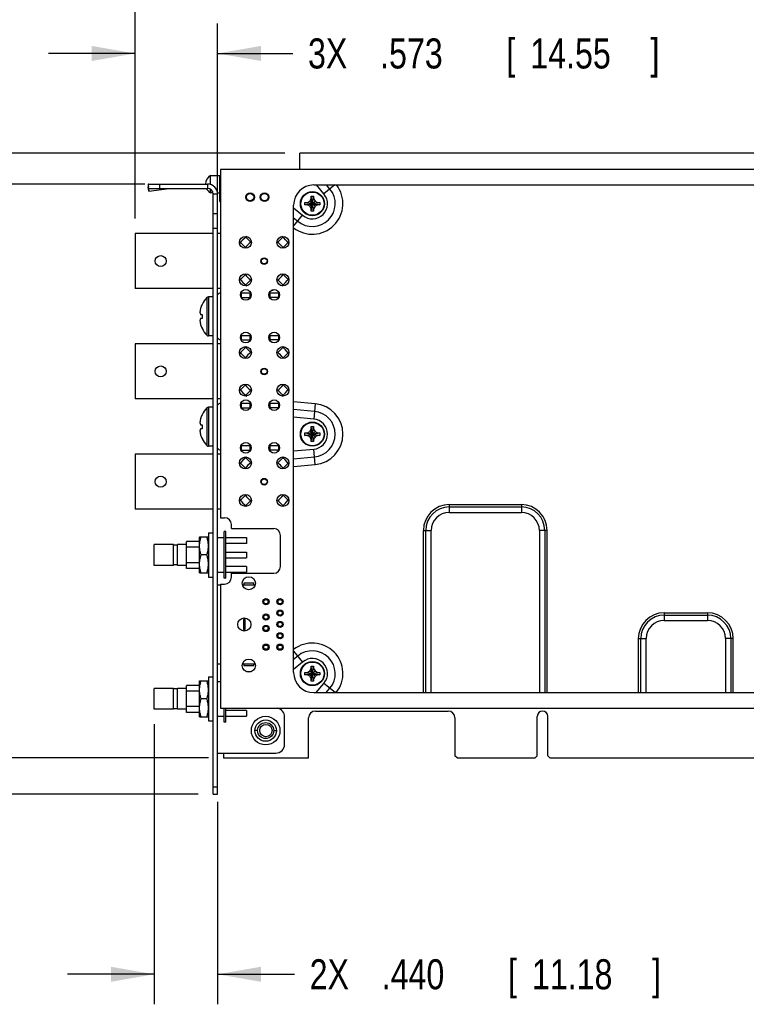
# Model space of a CAD drawing. Header units: inches. Extents: x 0.2 to 16.8, y 0.1 to 10.8.
# Tile 5 of 16: x 5.9 to 8.9, y 3.1 to 7.2. Entities that reach past the tile are written whole.
import ezdxf

# ---------------------------------------------------------------- set-up
doc = ezdxf.new("R2010")
doc.units = ezdxf.units.IN
doc.header["$LTSCALE"] = 0.935
doc.header["$MEASUREMENT"] = 0
doc.layers.get('0').update_dxf_attribs({"linetype": 'CONTINUOUS'})
doc.layers.add('DIMENSIONS', color=7, linetype='CONTINUOUS')
doc.styles.get("Standard").update_dxf_attribs({"font": 'txt', "width": 0.8})
doc.dimstyles.new('DIMSTYLE_1', dxfattribs={"dimtxt": 0.125, "dimasz": 0.18, "dimexe": 0.18, "dimexo": 0.0625, "dimgap": 0.09, "dimtad": 0, "dimtih": 1, "dimtoh": 1, "dimdec": 3, "dimlfac": 1.666667, "dimzin": 4, "dimdsep": 46, "dimtxsty": 'STANDARD', "dimblk": '_FILLED', "dimblk1": '_FILLED', "dimblk2": '_FILLED', "dimcen": 0.09, "dimadec": 0, "dimazin": 0, "dimtp": 0.001, "dimtm": 0.001, "dimtfac": 1, "dimtdec": 3, "dimtofl": 0, "dimtmove": 0, "dimatfit": 3, "dimldrblk": '_FILLED', "dimfxl": 1, "dimtolj": 1, "dimtzin": 4, "dimarcsym": 0})

# ---------------------------------------------------------------- blocks, each defined once
blk = doc.blocks.new('_FILLED')
at = {"color": 0, "linetype": 'BYBLOCK'}
blk.add_solid([(0, 0), (-1, 0.174), (-1, -0.174)], dxfattribs=at)
blk = doc.blocks.new('*D3')
at = {"layer": 'DIMENSIONS', "color": 2, "linetype": 'CONTINUOUS'}
for p, q in [((6.3461, 6.419), (6.3461, 7.5657)), ((14.0837, 6.7532), (14.0837, 7.5657)), ((6.3461, 7.4407), (9.203, 7.4407)), ((14.0837, 7.4407), (10.853, 7.4407))]:
    blk.add_line(p, q, dxfattribs=at)
at = {"layer": 'DIMENSIONS', "color": 2, "linetype": 'CONTINUOUS', "xscale": 0.18, "yscale": 0.18, "zscale": 0.18, "rotation": 180}
blk.add_blockref('_FILLED', (6.3461, 7.4407), dxfattribs=at)
at = {"layer": 'DIMENSIONS', "color": 2, "linetype": 'CONTINUOUS', "xscale": 0.18, "yscale": 0.18, "zscale": 0.18}
blk.add_blockref('_FILLED', (14.0837, 7.4407), dxfattribs=at)
at = {"layer": 'DIMENSIONS', "color": 2, "linetype": 'CONTINUOUS', "width": 0.8}
for s, p in [('12.896', (9.2655, 7.3782)), ('[', (9.9905, 7.3782)), ('327.56', (10.0905, 7.3782)), (']', (10.6905, 7.3782))]:
    blk.add_text(s, height=0.125, dxfattribs=at).set_placement(p)
blk = doc.blocks.new('*D4')
at = {"layer": 'DIMENSIONS', "color": 2, "linetype": 'CONTINUOUS'}
for p, q in [((6.4259, 4.3146), (6.4259, 3.1493)), ((6.6899, 3.9918), (6.6899, 3.1493)), ((6.4259, 3.2743), (6.0659, 3.2743)), ((6.6899, 3.2743), (7.0102, 3.2743))]:
    blk.add_line(p, q, dxfattribs=at)
at = {"layer": 'DIMENSIONS', "color": 2, "linetype": 'CONTINUOUS', "xscale": 0.18, "yscale": 0.18, "zscale": 0.18}
blk.add_blockref('_FILLED', (6.4259, 3.2743), dxfattribs=at)
at = {"layer": 'DIMENSIONS', "color": 2, "linetype": 'CONTINUOUS', "xscale": 0.18, "yscale": 0.18, "zscale": 0.18, "rotation": 180}
blk.add_blockref('_FILLED', (6.6899, 3.2743), dxfattribs=at)
at = {"layer": 'DIMENSIONS', "color": 2, "linetype": 'CONTINUOUS', "width": 0.8}
for s, p in [('2X ', (7.0727, 3.2118)), ('.440', (7.3727, 3.2118)), ('[', (7.8977, 3.2118)), ('11.18', (7.9977, 3.2118)), (']', (8.4977, 3.2118))]:
    blk.add_text(s, height=0.125, dxfattribs=at).set_placement(p)
blk = doc.blocks.new('*D5')
at = {"layer": 'DIMENSIONS', "color": 2, "linetype": 'CONTINUOUS'}
for p, q in [((6.3461, 6.419), (6.3461, 7.2309)), ((6.6899, 6.4406), (6.6899, 7.2309)), ((6.3461, 7.1059), (5.9861, 7.1059)), ((6.6899, 7.1059), (7.0034, 7.1059))]:
    blk.add_line(p, q, dxfattribs=at)
at = {"layer": 'DIMENSIONS', "color": 2, "linetype": 'CONTINUOUS', "xscale": 0.18, "yscale": 0.18, "zscale": 0.18}
blk.add_blockref('_FILLED', (6.3461, 7.1059), dxfattribs=at)
at = {"layer": 'DIMENSIONS', "color": 2, "linetype": 'CONTINUOUS', "xscale": 0.18, "yscale": 0.18, "zscale": 0.18, "rotation": 180}
blk.add_blockref('_FILLED', (6.6899, 7.1059), dxfattribs=at)
at = {"layer": 'DIMENSIONS', "color": 2, "linetype": 'CONTINUOUS', "width": 0.8}
for s, p in [('3X ', (7.0659, 7.0434)), ('.573', (7.3659, 7.0434)), ('[', (7.8909, 7.0434)), (']', (8.4909, 7.0434)), ('14.55', (7.9909, 7.0434))]:
    blk.add_text(s, height=0.125, dxfattribs=at).set_placement(p)
blk = doc.blocks.new('*D18')
at = {"layer": 'DIMENSIONS', "color": 2, "linetype": 'CONTINUOUS'}
for p, q in [((5.4449, 6.9077), (5.3144, 6.9077)), ((5.4449, 6.5623), (5.4449, 6.9077)), ((6.3874, 6.5623), (5.3199, 6.5623)), ((6.6094, 4.0243), (5.3199, 4.0243)), ((5.4449, 4.0243), (5.4449, 3.6643))]:
    blk.add_line(p, q, dxfattribs=at)
at = {"layer": 'DIMENSIONS', "color": 2, "linetype": 'CONTINUOUS', "xscale": 0.18, "yscale": 0.18, "zscale": 0.18}
for p, rotation in [((5.4449, 6.5623), 270), ((5.4449, 4.0243), 90)]:
    blk.add_blockref('_FILLED', p, dxfattribs=dict(at, rotation=rotation))
at = {"layer": 'DIMENSIONS', "color": 2, "linetype": 'CONTINUOUS', "width": 0.8}
for s, p in [('4.230', (3.8269, 6.8452)), ('[', (4.4519, 6.8452)), ('107.44', (4.5519, 6.8452)), (']', (5.1519, 6.8452))]:
    blk.add_text(s, height=0.125, dxfattribs=at).set_placement(p)
blk = doc.blocks.new('*D19')
at = {"layer": 'DIMENSIONS', "color": 2, "linetype": 'CONTINUOUS'}
for p, q in [((5.699, 7.1549), (5.5555, 7.1549)), ((5.699, 6.6907), (5.699, 7.1549)), ((6.9694, 6.6907), (5.574, 6.6907)), ((6.6514, 4.1743), (5.574, 4.1743)), ((5.699, 4.1743), (5.699, 3.8143))]:
    blk.add_line(p, q, dxfattribs=at)
at = {"layer": 'DIMENSIONS', "color": 2, "linetype": 'CONTINUOUS', "xscale": 0.18, "yscale": 0.18, "zscale": 0.18}
for p, rotation in [((5.699, 6.6907), 270), ((5.699, 4.1743), 90)]:
    blk.add_blockref('_FILLED', p, dxfattribs=dict(at, rotation=rotation))
at = {"layer": 'DIMENSIONS', "color": 2, "linetype": 'CONTINUOUS', "width": 0.8}
for s, p in [('4.194', (4.068, 7.0924)), ('[', (4.693, 7.0924)), ('106.53', (4.793, 7.0924)), (']', (5.393, 7.0924))]:
    blk.add_text(s, height=0.125, dxfattribs=at).set_placement(p)

msp = doc.modelspace()

# ---------------------------------------------------------------- linework, layer by layer
at = {"color": 7, "linetype": 'CONTINUOUS'}
for p, q in [((7.03189, 6.62354), (7.03189, 6.69074)), ((12.66469, 6.69074), (7.03189, 6.69074)), ((6.65986, 6.56045), (6.65986, 6.59774)), ((6.65986, 6.59774), (6.70189, 6.59774)), ((6.69889, 6.48974), (6.69889, 6.59774)), ((6.70189, 6.62354), (6.70189, 5.17394)), ((10.24189, 6.62354), (6.70189, 6.62354)), ((6.40034, 6.56101), (6.40106, 6.55001)), ((6.40034, 6.56101), (6.40189, 6.54946)), ((6.40189, 6.54434), (6.40189, 6.56234)), ((6.40189, 6.56234), (6.64789, 6.56234)), ((6.44989, 6.54434), (6.44989, 6.56234)), ((6.64789, 6.56234), (6.64789, 6.54434)), ((6.40339, 6.53263), (6.40106, 6.55001)), ((6.65986, 6.52574), (6.65986, 6.54114)), ((6.67117, 6.52574), (6.65986, 6.52574)), ((6.68989, 6.52034), (6.67189, 6.52034)), ((6.68917, 6.52574), (6.70189, 6.52574)), ((6.68989, 4.02434), (6.68989, 6.52034)), ((6.69889, 6.48974), (6.70189, 6.48974)), ((7.05299, 6.48583), (7.11518, 6.47566)), ((7.05299, 6.47566), (7.11518, 6.48583)), ((7.05331, 6.48584), (7.06309, 6.48584)), ((7.06309, 6.47564), (7.05331, 6.47564)), ((7.06309, 6.48584), (7.07317, 6.49166)), ((7.06309, 6.48584), (7.10509, 6.47564)), ((7.06309, 6.47564), (7.10509, 6.48584)), ((7.07317, 6.46982), (7.06309, 6.47564)), ((7.07317, 6.49166), (7.07899, 6.50174)), ((7.07317, 6.46982), (7.09501, 6.49166)), ((7.09501, 6.46982), (7.07317, 6.49166)), ((7.07899, 6.50174), (7.07899, 6.51152)), ((7.07899, 6.45974), (7.08919, 6.50174)), ((7.08919, 6.45974), (7.07899, 6.50174)), ((7.079, 6.44964), (7.08917, 6.51184)), ((7.08917, 6.44964), (7.079, 6.51184)), ((7.08919, 6.51152), (7.08919, 6.50174)), ((7.08919, 6.50174), (7.09501, 6.49166)), ((7.09501, 6.49166), (7.10509, 6.48584)), ((7.10509, 6.47564), (7.09501, 6.46982)), ((7.10509, 6.48584), (7.11487, 6.48584)), ((7.11487, 6.47564), (7.10509, 6.47564)), ((6.68989, 6.43814), (6.67189, 6.43814)), ((7.07899, 6.45974), (7.07317, 6.46982)), ((7.07899, 6.44996), (7.07899, 6.45974)), ((7.09501, 6.46982), (7.08919, 6.45974)), ((7.08919, 6.45974), (7.08919, 6.44996)), ((6.34609, 6.35654), (6.34609, 6.12734)), ((6.67189, 6.35654), (6.34609, 6.35654)), ((6.68989, 6.37814), (6.67189, 6.37814)), ((6.70189, 6.35654), (6.68989, 6.35654)), ((6.78446, 6.31911), (6.80524, 6.29832)), ((6.82731, 6.32038), (6.80652, 6.34117)), ((6.96085, 6.34117), (6.94006, 6.32038)), ((6.96213, 6.29832), (6.98291, 6.31911)), ((6.80524, 6.18556), (6.78446, 6.16478)), ((6.80652, 6.14271), (6.82731, 6.1635)), ((6.94006, 6.1635), (6.96085, 6.14271)), ((6.98291, 6.16478), (6.96213, 6.18556)), ((6.67189, 6.12734), (6.34609, 6.12734)), ((6.70189, 6.12734), (6.68989, 6.12734)), ((6.78651, 6.10994), (6.82726, 6.10994)), ((6.78889, 6.09074), (6.78889, 6.10994)), ((6.82489, 6.09074), (6.82489, 6.10994)), ((6.90471, 6.10994), (6.94309, 6.10994)), ((6.90709, 6.10994), (6.90709, 6.09074)), ((6.94309, 6.10994), (6.94309, 6.09074)), ((6.645, 6.08975), (6.645, 5.93333)), ((6.65152, 6.09254), (6.65152, 5.93054)), ((6.67189, 6.09254), (6.65152, 6.09254)), ((6.78771, 6.09074), (6.82606, 6.09074)), ((6.94309, 6.09074), (6.90591, 6.09074)), ((6.61892, 6.01994), (6.62521, 6.01994)), ((6.62521, 6.00314), (6.61892, 6.00314)), ((6.67189, 5.93054), (6.65152, 5.93054)), ((6.78691, 5.93294), (6.82686, 5.93294)), ((6.78731, 5.91374), (6.82646, 5.91374)), ((6.78889, 5.91374), (6.78889, 5.93294)), ((6.82489, 5.91374), (6.82489, 5.93294)), ((6.90511, 5.93294), (6.94309, 5.93294)), ((6.94309, 5.91374), (6.90551, 5.91374)), ((6.90709, 5.93294), (6.90709, 5.91374)), ((6.94309, 5.93294), (6.94309, 5.91374)), ((6.34609, 5.89754), (6.34609, 5.66834)), ((6.67189, 5.89754), (6.34609, 5.89754)), ((6.70189, 5.89754), (6.68989, 5.89754)), ((6.78446, 5.86011), (6.80524, 5.83932)), ((6.82731, 5.86138), (6.80652, 5.88217)), ((6.96085, 5.88217), (6.94006, 5.86138)), ((6.96213, 5.83932), (6.98291, 5.86011)), ((6.80524, 5.72656), (6.78446, 5.70578)), ((6.80652, 5.68371), (6.82731, 5.7045)), ((6.94006, 5.7045), (6.96085, 5.68371)), ((6.98291, 5.70578), (6.96213, 5.72656)), ((6.67189, 5.66834), (6.34609, 5.66834)), ((6.70189, 5.66834), (6.68989, 5.66834)), ((6.645, 5.63075), (6.645, 5.47433)), ((6.65152, 5.63354), (6.65152, 5.47154)), ((6.67189, 5.63354), (6.65152, 5.63354)), ((6.78651, 5.65094), (6.82726, 5.65094)), ((6.78771, 5.63174), (6.82606, 5.63174)), ((6.78889, 5.63174), (6.78889, 5.65094)), ((6.82489, 5.63174), (6.82489, 5.65094)), ((6.90471, 5.65094), (6.94309, 5.65094)), ((6.94309, 5.63174), (6.90591, 5.63174)), ((6.90709, 5.65094), (6.90709, 5.63174)), ((6.94309, 5.65094), (6.94309, 5.63174)), ((6.61892, 5.56094), (6.62521, 5.56094)), ((6.62521, 5.54414), (6.61892, 5.54414)), ((7.06309, 5.52704), (7.07317, 5.53286)), ((7.07317, 5.53286), (7.07899, 5.54294)), ((7.07317, 5.51102), (7.09501, 5.53286)), ((7.09501, 5.51102), (7.07317, 5.53286)), ((7.07899, 5.54294), (7.07899, 5.55272)), ((7.07899, 5.50094), (7.08919, 5.54294)), ((7.08919, 5.50094), (7.07899, 5.54294)), ((7.079, 5.49084), (7.08917, 5.55304)), ((7.08917, 5.49084), (7.079, 5.55304)), ((7.08919, 5.55272), (7.08919, 5.54294)), ((7.08919, 5.54294), (7.09501, 5.53286)), ((7.09501, 5.53286), (7.10509, 5.52704)), ((7.05299, 5.52703), (7.11518, 5.51686)), ((7.05299, 5.51686), (7.11518, 5.52703)), ((7.05331, 5.52704), (7.06309, 5.52704)), ((7.06309, 5.51684), (7.05331, 5.51684)), ((7.06309, 5.52704), (7.10509, 5.51684)), ((7.06309, 5.51684), (7.10509, 5.52704)), ((7.07317, 5.51102), (7.06309, 5.51684)), ((7.07899, 5.50094), (7.07317, 5.51102)), ((7.07899, 5.49116), (7.07899, 5.50094)), ((7.09501, 5.51102), (7.08919, 5.50094)), ((7.08919, 5.50094), (7.08919, 5.49116)), ((7.10509, 5.51684), (7.09501, 5.51102)), ((7.10509, 5.52704), (7.11487, 5.52704)), ((7.11487, 5.51684), (7.10509, 5.51684)), ((6.67189, 5.47154), (6.65152, 5.47154)), ((6.78691, 5.47394), (6.82686, 5.47394)), ((6.78731, 5.45474), (6.82646, 5.45474)), ((6.78889, 5.45474), (6.78889, 5.47394)), ((6.82489, 5.45474), (6.82489, 5.47394)), ((6.90511, 5.47394), (6.94309, 5.47394)), ((6.94309, 5.45474), (6.90551, 5.45474)), ((6.90709, 5.47394), (6.90709, 5.45474)), ((6.94309, 5.47394), (6.94309, 5.45474)), ((6.34609, 5.43854), (6.34609, 5.20934)), ((6.67189, 5.43854), (6.34609, 5.43854)), ((6.70189, 5.43854), (6.68989, 5.43854)), ((6.82731, 5.40238), (6.80652, 5.42317)), ((6.96085, 5.42317), (6.94006, 5.40238)), ((6.78446, 5.40111), (6.80524, 5.38032)), ((6.96213, 5.38032), (6.98291, 5.40111)), ((6.80524, 5.26756), (6.78446, 5.24678)), ((6.80652, 5.22471), (6.82731, 5.2455)), ((6.94006, 5.2455), (6.96085, 5.22471)), ((6.98291, 5.24678), (6.96213, 5.26756)), ((6.67189, 5.20934), (6.34609, 5.20934)), ((6.70189, 5.20934), (6.68989, 5.20934)), ((6.70189, 5.17394), (6.71869, 5.17394)), ((6.74689, 5.12894), (6.74689, 5.14574)), ((6.74689, 5.12894), (6.92329, 5.12894)), ((6.61463, 5.09414), (6.61429, 5.09354)), ((6.61429, 4.94474), (6.61429, 5.09354)), ((6.61463, 5.09414), (6.65174, 5.09414)), ((6.65209, 5.09354), (6.65174, 5.09414)), ((6.65209, 5.11094), (6.65209, 4.92734)), ((6.65209, 5.11094), (6.67189, 5.11094)), ((6.68988, 5.09114), (6.71688, 5.09114)), ((6.71688, 4.92194), (6.71688, 5.11634)), ((6.72408, 5.11634), (6.71688, 5.11634)), ((6.72408, 4.92194), (6.72408, 5.11634)), ((6.72408, 5.09114), (6.80988, 5.09114)), ((6.80988, 5.09114), (6.80988, 5.06714)), ((6.95149, 4.97114), (6.95149, 5.10074)), ((6.42588, 4.97594), (6.42588, 5.06234)), ((6.50688, 5.06234), (6.42588, 5.06234)), ((6.50688, 4.97594), (6.50688, 5.06234)), ((6.52235, 5.06054), (6.50688, 5.06054)), ((6.52235, 4.97594), (6.52235, 5.06234)), ((6.56088, 5.06234), (6.52235, 5.06234)), ((6.56088, 4.96304), (6.56088, 5.07524)), ((6.61429, 5.07524), (6.56088, 5.07524)), ((6.61429, 5.0514), (6.56088, 5.0514)), ((6.80988, 5.06714), (6.72408, 5.06714)), ((6.64504, 5.01914), (6.62133, 5.01914)), ((6.72408, 5.03054), (6.80988, 5.03054)), ((6.72408, 5.00774), (6.80988, 5.00774)), ((6.80988, 5.03054), (6.80988, 5.00774)), ((6.50688, 4.97594), (6.42588, 4.97594)), ((6.52235, 4.97774), (6.50688, 4.97774)), ((6.56088, 4.97594), (6.52235, 4.97594)), ((6.61429, 4.98689), (6.56088, 4.98689)), ((6.61429, 4.96304), (6.56088, 4.96304)), ((6.80988, 4.97114), (6.72408, 4.97114)), ((6.80988, 4.97114), (6.80988, 4.94714)), ((6.61463, 4.94414), (6.61429, 4.94474)), ((6.61463, 4.94414), (6.65174, 4.94414)), ((6.65209, 4.94474), (6.65174, 4.94414)), ((6.65209, 4.92734), (6.67189, 4.92734)), ((6.68988, 4.94714), (6.71688, 4.94714)), ((6.72408, 4.92194), (6.71688, 4.92194)), ((6.72408, 4.94714), (6.80988, 4.94714)), ((6.74689, 4.92614), (6.74689, 4.94294)), ((6.74689, 4.94294), (6.92329, 4.94294)), ((6.68989, 4.89524), (6.70189, 4.89524)), ((6.70189, 4.89794), (6.70189, 4.38134)), ((6.70189, 4.89794), (6.71869, 4.89794)), ((6.79324, 4.89524), (6.84573, 4.89524)), ((6.79849, 4.90124), (6.79849, 4.89524)), ((6.84049, 4.90124), (6.79849, 4.90124)), ((6.84049, 4.89524), (6.84049, 4.90124)), ((6.79789, 4.75094), (6.79789, 4.70894)), ((6.80389, 4.75094), (6.79789, 4.75094)), ((6.80389, 4.70894), (6.80389, 4.75094)), ((6.79789, 4.70894), (6.80389, 4.70894)), ((6.70189, 4.56464), (6.68989, 4.56464)), ((6.84573, 4.56464), (6.79324, 4.56464)), ((6.79849, 4.56464), (6.79849, 4.55864)), ((6.79849, 4.55864), (6.84049, 4.55864)), ((6.84049, 4.55864), (6.84049, 4.56464)), ((7.07899, 4.54634), (7.07899, 4.55612)), ((7.08917, 4.49424), (7.079, 4.55644)), ((7.079, 4.49424), (7.08917, 4.55644)), ((7.08919, 4.55612), (7.08919, 4.54634)), ((6.65209, 4.51214), (6.65209, 4.32854)), ((6.65209, 4.51214), (6.67189, 4.51214)), ((6.80929, 4.53374), (6.82968, 4.53374)), ((7.05299, 4.53043), (7.11518, 4.52026)), ((7.05299, 4.52026), (7.11518, 4.53043)), ((7.05331, 4.53044), (7.06309, 4.53044)), ((7.06309, 4.52024), (7.05331, 4.52024)), ((7.06309, 4.53044), (7.07317, 4.53626)), ((7.06309, 4.53044), (7.10509, 4.52024)), ((7.06309, 4.52024), (7.10509, 4.53044)), ((7.07317, 4.51442), (7.06309, 4.52024)), ((7.07317, 4.53626), (7.07899, 4.54634)), ((7.07317, 4.53626), (7.09501, 4.51442)), ((7.07317, 4.51442), (7.09501, 4.53626)), ((7.07899, 4.50434), (7.07317, 4.51442)), ((7.08919, 4.50434), (7.07899, 4.54634)), ((7.07899, 4.50434), (7.08919, 4.54634)), ((7.08919, 4.54634), (7.09501, 4.53626)), ((7.09501, 4.51442), (7.08919, 4.50434)), ((7.09501, 4.53626), (7.10509, 4.53044)), ((7.10509, 4.52024), (7.09501, 4.51442)), ((7.10509, 4.53044), (7.11487, 4.53044)), ((7.11487, 4.52024), (7.10509, 4.52024)), ((6.56089, 4.36424), (6.56089, 4.47644)), ((6.61429, 4.47644), (6.56089, 4.47644)), ((6.61463, 4.49534), (6.61429, 4.49474)), ((6.61429, 4.34594), (6.61429, 4.49474)), ((6.61463, 4.49534), (6.65174, 4.49534)), ((6.65209, 4.49474), (6.65174, 4.49534)), ((6.68989, 4.49234), (6.70189, 4.49234)), ((7.07899, 4.49456), (7.07899, 4.50434)), ((7.08919, 4.50434), (7.08919, 4.49456)), ((6.42589, 4.37714), (6.42589, 4.46354)), ((6.50689, 4.46354), (6.42589, 4.46354)), ((6.50689, 4.37714), (6.50689, 4.46354)), ((6.52236, 4.46174), (6.50689, 4.46174)), ((6.52236, 4.37714), (6.52236, 4.46354)), ((6.56089, 4.46354), (6.52236, 4.46354)), ((6.61429, 4.4526), (6.56089, 4.4526)), ((6.61429, 4.38809), (6.56089, 4.38809)), ((6.64504, 4.42034), (6.62133, 4.42034)), ((6.50689, 4.37714), (6.42589, 4.37714)), ((6.52236, 4.37894), (6.50689, 4.37894)), ((6.56089, 4.37714), (6.52236, 4.37714)), ((6.61429, 4.36424), (6.56089, 4.36424)), ((6.61463, 4.34534), (6.61429, 4.34594)), ((6.61463, 4.34534), (6.65174, 4.34534)), ((6.65209, 4.34594), (6.65174, 4.34534)), ((6.68989, 4.34834), (6.71689, 4.34834)), ((6.70189, 4.38134), (10.24189, 4.38134)), ((6.71689, 4.32314), (6.71689, 4.38134)), ((6.72409, 4.32314), (6.72409, 4.38134)), ((6.80989, 4.37234), (6.72409, 4.37234)), ((6.72409, 4.34834), (6.80989, 4.34834)), ((6.80989, 4.37234), (6.80989, 4.34834)), ((6.96829, 4.23074), (6.96829, 4.34594)), ((7.09669, 4.36934), (7.64869, 4.36934)), ((8.01979, 4.18334), (8.01979, 4.34744)), ((8.06359, 4.18334), (8.06359, 4.34744)), ((6.65209, 4.32854), (6.67189, 4.32854)), ((6.72409, 4.32314), (6.71689, 4.32314)), ((7.06849, 4.17434), (7.06849, 4.34114)), ((7.67689, 4.34114), (7.67689, 4.18334)), ((6.85631, 4.28834), (6.84529, 4.28834)), ((6.92306, 4.28834), (6.93409, 4.28834)), ((6.68989, 4.19474), (6.93229, 4.19474)), ((6.71389, 4.19474), (6.71389, 4.17434)), ((7.68589, 4.17434), (7.67689, 4.18334)), ((8.01079, 4.17434), (8.01979, 4.18334)), ((8.07259, 4.17434), (8.06359, 4.18334)), ((6.71389, 4.17434), (7.06849, 4.17434)), ((7.68589, 4.17434), (8.01079, 4.17434)), ((8.07259, 4.17434), (9.15079, 4.17434)), ((6.67189, 4.05434), (6.68989, 4.05434)), ((6.67189, 4.02434), (6.68989, 4.02434))]:
    msp.add_line(p, q, dxfattribs=at)
at = {"color": 3, "linetype": 'CONTINUOUS'}
for p, q in [((7.09009, 6.55874), (9.13009, 6.55874)), ((7.13235, 6.52124), (7.10088, 6.55874)), ((7.17704, 6.55874), (7.13235, 6.52124)), ((7.15686, 6.5418), (7.14264, 6.55874)), ((6.40189, 6.54434), (6.64789, 6.54434)), ((6.40267, 6.54363), (6.40339, 6.53263)), ((6.40267, 6.54363), (6.48767, 6.54363)), ((6.40339, 6.53263), (6.48767, 6.54363)), ((6.67189, 4.02434), (6.67189, 6.52034)), ((7.00609, 4.53014), (7.00609, 6.47474)), ((7.00609, 6.46395), (7.04359, 6.43248)), ((7.00609, 6.38779), (7.04359, 6.43248)), ((7.00609, 6.42218), (7.02302, 6.40797)), ((7.09515, 5.64845), (7.00609, 5.65624)), ((7.09237, 5.61658), (7.00609, 5.62412)), ((7.09515, 5.64845), (7.08958, 5.5847)), ((7.08958, 5.5847), (7.00609, 5.59201)), ((7.00609, 5.45188), (7.08958, 5.45918)), ((7.09515, 5.39543), (7.08958, 5.45918)), ((7.00609, 5.41976), (7.09237, 5.42731)), ((7.00609, 5.38764), (7.09515, 5.39543)), ((7.65349, 5.22854), (7.65349, 5.19614)), ((7.65349, 5.22854), (7.95349, 5.22854)), ((7.65349, 5.21869), (7.95349, 5.21869)), ((7.95349, 5.22854), (7.95349, 5.19614)), ((7.65349, 5.19614), (7.95349, 5.19614)), ((7.54609, 4.44614), (7.54609, 5.12114)), ((7.54609, 5.12114), (7.57849, 5.12114)), ((7.55593, 4.44614), (7.55593, 5.12114)), ((7.57849, 4.44614), (7.57849, 5.12114)), ((8.02849, 5.12114), (8.02849, 4.44614)), ((8.06089, 5.12114), (8.02849, 5.12114)), ((8.05104, 5.12114), (8.05104, 4.44614)), ((8.06089, 4.44614), (8.06089, 5.12114)), ((8.54749, 4.77854), (8.54749, 4.74614)), ((8.54749, 4.77854), (8.72749, 4.77854)), ((8.54749, 4.76869), (8.72749, 4.76869)), ((8.72749, 4.77854), (8.72749, 4.74614)), ((8.54749, 4.74614), (8.72749, 4.74614)), ((8.44009, 4.67114), (8.44009, 4.44614)), ((8.44009, 4.67114), (8.47249, 4.67114)), ((8.44993, 4.44614), (8.44993, 4.67114)), ((8.47249, 4.44614), (8.47249, 4.67114)), ((8.80249, 4.67114), (8.80249, 4.44614)), ((8.83489, 4.67114), (8.80249, 4.67114)), ((8.82504, 4.67114), (8.82504, 4.44614)), ((8.83489, 4.44614), (8.83489, 4.67114)), ((7.00609, 4.6183), (7.04359, 4.5736)), ((7.02302, 4.59811), (7.00609, 4.5839)), ((7.04359, 4.5736), (7.00609, 4.54213)), ((7.09987, 4.44614), (7.13235, 4.48485)), ((7.17847, 4.44614), (7.13235, 4.48485)), ((7.09009, 4.44614), (9.33869, 4.44614)), ((7.14164, 4.44614), (7.15686, 4.46428))]:
    msp.add_line(p, q, dxfattribs=at)
at = {"color": 7, "linetype": 'CONTINUOUS'}
for centre, radius in [((6.82489, 6.50774), 0.018), ((6.82489, 6.50774), 0.015), ((6.88489, 6.50774), 0.018), ((6.88489, 6.50774), 0.015), ((7.08409, 6.48074), 0.0501), ((7.08409, 6.48074), 0.04833), ((6.80569, 6.31994), 0.0249), ((6.96169, 6.31994), 0.0249), ((6.45289, 6.24194), 0.0228), ((6.88369, 6.24194), 0.0138), ((6.88369, 6.24194), 0.0117), ((6.80569, 6.16394), 0.0249), ((6.96169, 6.16394), 0.0249), ((6.80689, 6.10124), 0.0222), ((6.92509, 6.10124), 0.0222), ((6.80689, 5.92364), 0.0222), ((6.92509, 5.92364), 0.0222), ((6.80569, 5.86094), 0.0249), ((6.96169, 5.86094), 0.0249), ((6.45289, 5.78294), 0.0228), ((6.88369, 5.78294), 0.0138), ((6.88369, 5.78294), 0.0117), ((6.80569, 5.70494), 0.0249), ((6.96169, 5.70494), 0.0249), ((6.80689, 5.64224), 0.0222), ((6.92509, 5.64224), 0.0222), ((7.08409, 5.52194), 0.0501), ((7.08409, 5.52194), 0.04833), ((6.80689, 5.46464), 0.0222), ((6.92509, 5.46464), 0.0222), ((6.80569, 5.40194), 0.0249), ((6.96169, 5.40194), 0.0249), ((6.45289, 5.32394), 0.0228), ((6.88369, 5.32394), 0.0138), ((6.88369, 5.32394), 0.0117), ((6.80569, 5.24594), 0.0249), ((6.96169, 5.24594), 0.0249), ((6.81949, 4.90124), 0.0273), ((6.89089, 4.82444), 0.0129), ((6.94969, 4.82444), 0.0129), ((6.89089, 4.82444), 0.009), ((6.94969, 4.82444), 0.009), ((6.80089, 4.72994), 0.0273), ((6.89089, 4.76054), 0.0129), ((6.89089, 4.76054), 0.009), ((6.94969, 4.77704), 0.0129), ((6.94969, 4.77704), 0.009), ((6.89089, 4.71314), 0.0129), ((6.89089, 4.71314), 0.009), ((6.94969, 4.72994), 0.0129), ((6.94969, 4.72994), 0.009), ((6.94969, 4.68284), 0.0129), ((6.94969, 4.68284), 0.009), ((6.89089, 4.63544), 0.0129), ((6.89089, 4.63544), 0.009), ((6.94969, 4.63544), 0.0129), ((6.94969, 4.63544), 0.009), ((6.81949, 4.55864), 0.0273), ((7.08409, 4.52534), 0.0501), ((7.08409, 4.52534), 0.04833), ((6.88969, 4.28834), 0.0595), ((6.88969, 4.28834), 0.0444), ((6.89089, 4.28834), 0.0258)]:
    msp.add_circle(centre, radius, dxfattribs=at)
at = {"color": 3, "linetype": 'CONTINUOUS'}
msp.add_circle((6.88969, 4.28834), 0.03338, dxfattribs=at)
at = {"color": 7, "linetype": 'CONTINUOUS'}
for centre, radius, start, end in [((6.68027, 6.56174), 0.04139, 119.55564, 179.16503), ((6.64789, 6.52034), 0.042, 0, 90), ((6.68027, 6.56174), 0.04139, 204.96575, 240.44436), ((6.88369, 6.24194), 0.1257, 125.41017, 144.46031), ((6.88369, 6.24194), 0.0966, 125.70657, 144.29343), ((6.88369, 6.24194), 0.0966, 35.70657, 54.29343), ((6.88369, 6.24194), 0.1257, 35.62257, 54.58983), ((6.88369, 6.24194), 0.1257, 215.53969, 234.58983), ((6.88369, 6.24194), 0.0966, 215.70657, 234.29343), ((6.88369, 6.24194), 0.0966, 305.70657, 324.29343), ((6.88369, 6.24194), 0.1257, 305.41017, 324.37743), ((6.70609, 6.09074), 0.0192, 102.64035, 148.10702), ((6.88369, 6.24194), 0.1257, 284.42643, 288.93558), ((6.72701, 6.01154), 0.11332, 136.35603, 153.93068), ((6.65152, 6.08354), 0.009, 90, 136.35603), ((6.72701, 6.01154), 0.11301, 154.25565, 163.02163), ((6.72701, 6.01154), 0.11301, 196.97837, 205.74436), ((6.72701, 6.01154), 0.11332, 206.06932, 223.64397), ((6.65152, 5.93954), 0.009, 223.64397, 270), ((6.70609, 5.93294), 0.0192, 211.89298, 257.35965), ((6.88369, 5.78294), 0.1257, 71.06445, 75.57357), ((6.88369, 5.78294), 0.1257, 125.41017, 144.46031), ((6.88369, 5.78294), 0.0966, 125.70657, 144.29343), ((6.88369, 5.78294), 0.0966, 35.70657, 54.29343), ((6.88369, 5.78294), 0.1257, 35.62257, 54.58983), ((6.88369, 5.78294), 0.1257, 215.53969, 234.58983), ((6.88369, 5.78294), 0.0966, 215.70657, 234.29343), ((6.88369, 5.78294), 0.0966, 305.70657, 324.29343), ((6.88369, 5.78294), 0.1257, 305.41017, 324.37743), ((6.88369, 5.78294), 0.1257, 284.42643, 288.93558), ((6.72701, 5.55254), 0.11332, 136.35603, 153.93068), ((6.65152, 5.62454), 0.009, 90, 136.35603), ((6.70609, 5.63174), 0.0192, 102.64035, 148.10702), ((6.72701, 5.55254), 0.11301, 154.25565, 163.02163), ((6.72701, 5.55254), 0.11301, 196.97837, 205.74436), ((6.72701, 5.55254), 0.11332, 206.06932, 223.64397), ((6.65152, 5.48054), 0.009, 223.64397, 270), ((6.70609, 5.47394), 0.0192, 211.89298, 257.35965), ((6.88369, 5.32394), 0.1257, 125.41017, 144.46031), ((6.88369, 5.32394), 0.1257, 71.06445, 75.57357), ((6.88369, 5.32394), 0.1257, 35.62257, 54.58983), ((6.88369, 5.32394), 0.0966, 125.70657, 144.29343), ((6.88369, 5.32394), 0.0966, 35.70657, 54.29343), ((6.88369, 5.32394), 0.1257, 215.53969, 234.58983), ((6.88369, 5.32394), 0.0966, 215.70657, 234.29343), ((6.88369, 5.32394), 0.0966, 305.70657, 324.29343), ((6.88369, 5.32394), 0.1257, 305.41017, 324.37743), ((6.71869, 5.14574), 0.0282, 0, 90), ((6.92329, 5.10074), 0.0282, 0, 90), ((6.92329, 4.97114), 0.0282, 270, 360), ((6.71869, 4.92614), 0.0282, 270, 360), ((6.93229, 4.34594), 0.036, 0, 80.23246), ((7.09669, 4.34114), 0.0282, 90, 180), ((7.64869, 4.34114), 0.0282, 0, 90), ((8.04169, 4.34744), 0.0219, 0, 180), ((6.93229, 4.23074), 0.036, 270, 360)]:
    msp.add_arc(centre, radius, start, end, dxfattribs=at)
at = {"color": 3, "linetype": 'CONTINUOUS'}
for centre, radius, start, end in [((7.09009, 6.47474), 0.084, 90, 180), ((7.08409, 6.48074), 0.12699, 232.10539, 37.89461), ((6.64789, 6.52034), 0.024, 0, 90), ((7.08409, 6.48074), 0.095, 230, 40), ((7.08409, 6.48074), 0.063, 230, 40), ((7.08409, 5.52194), 0.095, 275, 85), ((7.08409, 5.52194), 0.12699, 275, 85), ((7.08409, 5.52194), 0.063, 275, 85), ((7.65349, 5.12114), 0.1074, 90, 180), ((7.65349, 5.12114), 0.09755, 90, 180), ((7.95349, 5.12114), 0.1074, 0, 90), ((7.95349, 5.12114), 0.09755, 0, 90), ((7.65349, 5.12114), 0.075, 90, 180), ((7.95349, 5.12114), 0.075, 0, 90), ((8.54749, 4.67114), 0.1074, 90, 180), ((8.54749, 4.67114), 0.09755, 90, 180), ((8.72749, 4.67114), 0.1074, 0, 90), ((8.72749, 4.67114), 0.09755, 0, 90), ((8.54749, 4.67114), 0.075, 90, 180), ((8.72749, 4.67114), 0.075, 0, 90), ((7.08409, 4.52534), 0.12699, 321.41607, 127.89461), ((7.08409, 4.52534), 0.095, 320, 130), ((7.08409, 4.52534), 0.063, 320, 130), ((7.09009, 4.53014), 0.084, 180, 270)]:
    msp.add_arc(centre, radius, start, end, dxfattribs=at)
at = {"color": 7, "linetype": 'CONTINUOUS'}
for points, knots in [([(6.40189, 6.56234), (6.40182, 6.56234), (6.40168, 6.56233), (6.4014, 6.56224), (6.40105, 6.562), (6.40067, 6.56157), (6.40045, 6.56121), (6.40034, 6.56101)], [0, 0, 0, 0, 0.0946561, 0.1929937, 0.4124721, 0.6780176, 1, 1, 1, 1]), ([(7.05289, 6.48074), (7.05289, 6.48131), (7.05289, 6.48244), (7.05293, 6.48414), (7.05296, 6.48526), (7.05299, 6.48583)], [0, 0, 0, 0, 0.3349956, 0.6682651, 1, 1, 1, 1]), ([(7.05299, 6.47566), (7.05296, 6.47622), (7.05293, 6.47735), (7.05289, 6.47904), (7.05289, 6.48017), (7.05289, 6.48074)], [0, 0, 0, 0, 0.3316661, 0.664945, 1, 1, 1, 1]), ([(7.05299, 6.48583), (7.05304, 6.48583), (7.05315, 6.48583), (7.05325, 6.48584), (7.05331, 6.48584)], [0, 0, 0, 0, 0.5001083, 1, 1, 1, 1]), ([(7.05331, 6.47564), (7.05325, 6.47564), (7.05315, 6.47565), (7.05304, 6.47566), (7.05299, 6.47566)], [0, 0, 0, 0, 0.4998076, 1, 1, 1, 1]), ([(7.07899, 6.51152), (7.07899, 6.51158), (7.07899, 6.51168), (7.079, 6.51179), (7.079, 6.51184)], [0, 0, 0, 0, 0.499809, 1, 1, 1, 1]), ([(7.079, 6.51184), (7.08013, 6.51189), (7.08239, 6.51195), (7.08578, 6.51195), (7.08804, 6.51189), (7.08917, 6.51184)], [0, 0, 0, 0, 0.3328729, 0.6671272, 1, 1, 1, 1]), ([(7.08917, 6.51184), (7.08917, 6.51179), (7.08918, 6.51168), (7.08918, 6.51158), (7.08919, 6.51152)], [0, 0, 0, 0, 0.5001997, 1, 1, 1, 1]), ([(7.11487, 6.48584), (7.11492, 6.48584), (7.11503, 6.48583), (7.11513, 6.48583), (7.11518, 6.48583)], [0, 0, 0, 0, 0.4998096, 1, 1, 1, 1]), ([(7.11518, 6.47566), (7.11513, 6.47566), (7.11503, 6.47565), (7.11492, 6.47564), (7.11487, 6.47564)], [0, 0, 0, 0, 0.5001997, 1, 1, 1, 1]), ([(7.11518, 6.48583), (7.11521, 6.48526), (7.11524, 6.48414), (7.11528, 6.48244), (7.11529, 6.48131), (7.11529, 6.48074)], [0, 0, 0, 0, 0.3316661, 0.664945, 1, 1, 1, 1]), ([(7.11529, 6.48074), (7.11529, 6.48017), (7.11528, 6.47904), (7.11524, 6.47735), (7.11521, 6.47622), (7.11518, 6.47566)], [0, 0, 0, 0, 0.3349956, 0.6682651, 1, 1, 1, 1]), ([(7.079, 6.44964), (7.079, 6.4497), (7.07899, 6.4498), (7.07899, 6.44991), (7.07899, 6.44996)], [0, 0, 0, 0, 0.5001997, 1, 1, 1, 1]), ([(7.08917, 6.44964), (7.08804, 6.4496), (7.08578, 6.44954), (7.08239, 6.44954), (7.08013, 6.4496), (7.079, 6.44964)], [0, 0, 0, 0, 0.3328729, 0.6671272, 1, 1, 1, 1]), ([(7.08919, 6.44996), (7.08918, 6.44991), (7.08918, 6.4498), (7.08917, 6.4497), (7.08917, 6.44964)], [0, 0, 0, 0, 0.4998076, 1, 1, 1, 1]), ([(6.61892, 6.04454), (6.61863, 6.04343), (6.61812, 6.04126), (6.61748, 6.03806), (6.61699, 6.03497), (6.61663, 6.03195), (6.61646, 6.02994), (6.61639, 6.02895)], [0, 0, 0, 0, 0.2181126, 0.4225065, 0.6189947, 0.8106907, 1, 1, 1, 1]), ([(6.61639, 6.02895), (6.61646, 6.02833), (6.61664, 6.02711), (6.61703, 6.02531), (6.61753, 6.02352), (6.61816, 6.02173), (6.61865, 6.02054), (6.61892, 6.01994)], [0, 0, 0, 0, 0.1987232, 0.3938003, 0.5889553, 0.7893025, 1, 1, 1, 1]), ([(6.62547, 6.06117), (6.62543, 6.06108), (6.62534, 6.0609), (6.62526, 6.06072), (6.62521, 6.06063)], [0, 0, 0, 0, 0.5004669, 1, 1, 1, 1]), ([(6.61892, 6.00314), (6.61865, 6.00254), (6.61816, 6.00135), (6.61753, 5.99956), (6.61703, 5.99778), (6.61664, 5.99598), (6.61646, 5.99476), (6.61639, 5.99414)], [0, 0, 0, 0, 0.2106975, 0.4110447, 0.6061997, 0.8012768, 1, 1, 1, 1]), ([(6.61639, 5.99414), (6.61646, 5.99314), (6.61663, 5.99114), (6.61699, 5.98811), (6.61748, 5.98503), (6.61812, 5.98182), (6.61863, 5.97966), (6.61892, 5.97854)], [0, 0, 0, 0, 0.1893093, 0.3810053, 0.5774935, 0.7818874, 1, 1, 1, 1]), ([(6.62547, 6.01991), (6.62536, 6.01806), (6.62521, 6.01433), (6.62521, 6.00875), (6.62536, 6.00503), (6.62547, 6.00317)], [0, 0, 0, 0, 0.3329048, 0.6670954, 1, 1, 1, 1]), ([(6.62521, 5.96246), (6.62526, 5.96237), (6.62534, 5.96219), (6.62543, 5.96201), (6.62547, 5.96192)], [0, 0, 0, 0, 0.4994384, 1, 1, 1, 1]), ([(6.61892, 5.58554), (6.61863, 5.58443), (6.61812, 5.58226), (6.61748, 5.57906), (6.61699, 5.57597), (6.61663, 5.57295), (6.61646, 5.57094), (6.61639, 5.56995)], [0, 0, 0, 0, 0.2181126, 0.4225065, 0.6189947, 0.8106907, 1, 1, 1, 1]), ([(6.62547, 5.60217), (6.62543, 5.60208), (6.62534, 5.6019), (6.62526, 5.60172), (6.62521, 5.60163)], [0, 0, 0, 0, 0.5004669, 1, 1, 1, 1]), ([(6.61639, 5.56995), (6.61646, 5.56933), (6.61664, 5.56811), (6.61703, 5.56631), (6.61753, 5.56452), (6.61816, 5.56273), (6.61865, 5.56154), (6.61892, 5.56094)], [0, 0, 0, 0, 0.1987232, 0.3938003, 0.5889553, 0.7893025, 1, 1, 1, 1]), ([(6.61892, 5.54414), (6.61865, 5.54354), (6.61816, 5.54235), (6.61753, 5.54056), (6.61703, 5.53878), (6.61664, 5.53698), (6.61646, 5.53576), (6.61639, 5.53514)], [0, 0, 0, 0, 0.2106975, 0.4110447, 0.6061997, 0.8012768, 1, 1, 1, 1]), ([(6.61639, 5.53514), (6.61646, 5.53414), (6.61663, 5.53214), (6.61699, 5.52911), (6.61748, 5.52603), (6.61812, 5.52282), (6.61863, 5.52066), (6.61892, 5.51954)], [0, 0, 0, 0, 0.1893093, 0.3810053, 0.5774935, 0.7818874, 1, 1, 1, 1]), ([(6.62547, 5.56091), (6.62536, 5.55906), (6.62521, 5.55533), (6.62521, 5.54975), (6.62536, 5.54603), (6.62547, 5.54417)], [0, 0, 0, 0, 0.3329048, 0.6670954, 1, 1, 1, 1]), ([(7.07899, 5.55272), (7.07899, 5.55278), (7.07899, 5.55288), (7.079, 5.55299), (7.079, 5.55304)], [0, 0, 0, 0, 0.499809, 1, 1, 1, 1]), ([(7.079, 5.55304), (7.08013, 5.55309), (7.08239, 5.55315), (7.08578, 5.55315), (7.08804, 5.55309), (7.08917, 5.55304)], [0, 0, 0, 0, 0.3328729, 0.6671272, 1, 1, 1, 1]), ([(7.08917, 5.55304), (7.08917, 5.55299), (7.08918, 5.55288), (7.08918, 5.55278), (7.08919, 5.55272)], [0, 0, 0, 0, 0.5001997, 1, 1, 1, 1]), ([(6.62521, 5.50346), (6.62526, 5.50337), (6.62534, 5.50319), (6.62543, 5.50301), (6.62547, 5.50292)], [0, 0, 0, 0, 0.4994384, 1, 1, 1, 1]), ([(7.05289, 5.52194), (7.05289, 5.52251), (7.05289, 5.52364), (7.05293, 5.52534), (7.05296, 5.52646), (7.05299, 5.52703)], [0, 0, 0, 0, 0.3349956, 0.6682651, 1, 1, 1, 1]), ([(7.05299, 5.51686), (7.05296, 5.51742), (7.05293, 5.51855), (7.05289, 5.52024), (7.05289, 5.52137), (7.05289, 5.52194)], [0, 0, 0, 0, 0.3316661, 0.664945, 1, 1, 1, 1]), ([(7.05299, 5.52703), (7.05304, 5.52703), (7.05315, 5.52703), (7.05325, 5.52704), (7.05331, 5.52704)], [0, 0, 0, 0, 0.5001083, 1, 1, 1, 1]), ([(7.05331, 5.51684), (7.05325, 5.51684), (7.05315, 5.51685), (7.05304, 5.51686), (7.05299, 5.51686)], [0, 0, 0, 0, 0.4998076, 1, 1, 1, 1]), ([(7.079, 5.49084), (7.079, 5.4909), (7.07899, 5.491), (7.07899, 5.49111), (7.07899, 5.49116)], [0, 0, 0, 0, 0.5001997, 1, 1, 1, 1]), ([(7.08917, 5.49084), (7.08804, 5.4908), (7.08578, 5.49074), (7.08239, 5.49074), (7.08013, 5.4908), (7.079, 5.49084)], [0, 0, 0, 0, 0.3328729, 0.6671272, 1, 1, 1, 1]), ([(7.08919, 5.49116), (7.08918, 5.49111), (7.08918, 5.491), (7.08917, 5.4909), (7.08917, 5.49084)], [0, 0, 0, 0, 0.4998076, 1, 1, 1, 1]), ([(7.11487, 5.52704), (7.11492, 5.52704), (7.11503, 5.52703), (7.11513, 5.52703), (7.11518, 5.52703)], [0, 0, 0, 0, 0.4998096, 1, 1, 1, 1]), ([(7.11518, 5.51686), (7.11513, 5.51686), (7.11503, 5.51685), (7.11492, 5.51684), (7.11487, 5.51684)], [0, 0, 0, 0, 0.5001997, 1, 1, 1, 1]), ([(7.11518, 5.52703), (7.11521, 5.52646), (7.11524, 5.52534), (7.11528, 5.52364), (7.11529, 5.52251), (7.11529, 5.52194)], [0, 0, 0, 0, 0.3316661, 0.664945, 1, 1, 1, 1]), ([(7.11529, 5.52194), (7.11529, 5.52137), (7.11528, 5.52024), (7.11524, 5.51855), (7.11521, 5.51742), (7.11518, 5.51686)], [0, 0, 0, 0, 0.3349956, 0.6682651, 1, 1, 1, 1]), ([(6.62133, 5.01914), (6.62051, 5.02161), (6.61899, 5.02654), (6.61711, 5.034), (6.6157, 5.0415), (6.61483, 5.04905), (6.61453, 5.05664), (6.61483, 5.06423), (6.6157, 5.07178), (6.61711, 5.07928), (6.61899, 5.08675), (6.62051, 5.09167), (6.62133, 5.09414)], [0, 0, 0, 0, 0.1020259, 0.2021505, 0.3016315, 0.4008697, 0.5, 0.5991303, 0.6983685, 0.7978495, 0.8979741, 1, 1, 1, 1]), ([(6.64504, 5.01914), (6.64586, 5.02161), (6.64739, 5.02654), (6.64926, 5.034), (6.65067, 5.0415), (6.65154, 5.04905), (6.65184, 5.05664), (6.65154, 5.06423), (6.65067, 5.07178), (6.64926, 5.07928), (6.64739, 5.08675), (6.64586, 5.09167), (6.64504, 5.09414)], [0, 0, 0, 0, 0.1020259, 0.2021505, 0.3016315, 0.4008697, 0.5, 0.5991303, 0.6983685, 0.7978495, 0.8979741, 1, 1, 1, 1]), ([(6.62133, 4.94414), (6.62051, 4.94661), (6.61899, 4.95154), (6.61711, 4.959), (6.6157, 4.9665), (6.61483, 4.97405), (6.61453, 4.98164), (6.61483, 4.98923), (6.6157, 4.99678), (6.61711, 5.00428), (6.61899, 5.01175), (6.62051, 5.01667), (6.62133, 5.01914)], [0, 0, 0, 0, 0.1020259, 0.2021505, 0.3016315, 0.4008697, 0.5, 0.5991303, 0.6983685, 0.7978495, 0.8979741, 1, 1, 1, 1]), ([(6.64504, 4.94414), (6.64586, 4.94661), (6.64739, 4.95154), (6.64926, 4.959), (6.65067, 4.9665), (6.65154, 4.97405), (6.65184, 4.98164), (6.65154, 4.98923), (6.65067, 4.99678), (6.64926, 5.00428), (6.64739, 5.01175), (6.64586, 5.01667), (6.64504, 5.01914)], [0, 0, 0, 0, 0.1020259, 0.2021505, 0.3016315, 0.4008697, 0.5, 0.5991303, 0.6983685, 0.7978495, 0.8979741, 1, 1, 1, 1]), ([(7.07899, 4.55612), (7.07899, 4.55618), (7.07899, 4.55628), (7.079, 4.55639), (7.079, 4.55644)], [0, 0, 0, 0, 0.499809, 1, 1, 1, 1]), ([(7.079, 4.55644), (7.08013, 4.55649), (7.08239, 4.55655), (7.08578, 4.55655), (7.08804, 4.55649), (7.08917, 4.55644)], [0, 0, 0, 0, 0.3328729, 0.6671272, 1, 1, 1, 1]), ([(7.08917, 4.55644), (7.08917, 4.55639), (7.08918, 4.55628), (7.08918, 4.55618), (7.08919, 4.55612)], [0, 0, 0, 0, 0.5001997, 1, 1, 1, 1]), ([(7.05289, 4.52534), (7.05289, 4.52591), (7.05289, 4.52704), (7.05293, 4.52874), (7.05296, 4.52986), (7.05299, 4.53043)], [0, 0, 0, 0, 0.3349956, 0.6682651, 1, 1, 1, 1]), ([(7.05299, 4.52026), (7.05296, 4.52082), (7.05293, 4.52195), (7.05289, 4.52364), (7.05289, 4.52477), (7.05289, 4.52534)], [0, 0, 0, 0, 0.3316661, 0.664945, 1, 1, 1, 1]), ([(7.05299, 4.53043), (7.05304, 4.53043), (7.05315, 4.53043), (7.05325, 4.53044), (7.05331, 4.53044)], [0, 0, 0, 0, 0.5001083, 1, 1, 1, 1]), ([(7.05331, 4.52024), (7.05325, 4.52024), (7.05315, 4.52025), (7.05304, 4.52026), (7.05299, 4.52026)], [0, 0, 0, 0, 0.4998076, 1, 1, 1, 1]), ([(7.11487, 4.53044), (7.11492, 4.53044), (7.11503, 4.53043), (7.11513, 4.53043), (7.11518, 4.53043)], [0, 0, 0, 0, 0.4998096, 1, 1, 1, 1]), ([(7.11518, 4.52026), (7.11513, 4.52026), (7.11503, 4.52025), (7.11492, 4.52024), (7.11487, 4.52024)], [0, 0, 0, 0, 0.5001997, 1, 1, 1, 1]), ([(7.11518, 4.53043), (7.11521, 4.52986), (7.11524, 4.52874), (7.11528, 4.52704), (7.11529, 4.52591), (7.11529, 4.52534)], [0, 0, 0, 0, 0.3316661, 0.664945, 1, 1, 1, 1]), ([(7.11529, 4.52534), (7.11529, 4.52477), (7.11528, 4.52364), (7.11524, 4.52195), (7.11521, 4.52082), (7.11518, 4.52026)], [0, 0, 0, 0, 0.3349956, 0.6682651, 1, 1, 1, 1]), ([(6.62133, 4.42034), (6.62051, 4.42281), (6.61899, 4.42774), (6.61711, 4.4352), (6.6157, 4.4427), (6.61483, 4.45025), (6.61453, 4.45784), (6.61483, 4.46543), (6.6157, 4.47298), (6.61711, 4.48048), (6.61899, 4.48795), (6.62051, 4.49287), (6.62133, 4.49534)], [0, 0, 0, 0, 0.1020259, 0.2021505, 0.3016315, 0.4008697, 0.5, 0.5991303, 0.6983685, 0.7978495, 0.8979741, 1, 1, 1, 1]), ([(6.64504, 4.42034), (6.64586, 4.42281), (6.64739, 4.42774), (6.64926, 4.4352), (6.65067, 4.4427), (6.65154, 4.45025), (6.65184, 4.45784), (6.65154, 4.46543), (6.65067, 4.47298), (6.64926, 4.48048), (6.64739, 4.48795), (6.64586, 4.49287), (6.64504, 4.49534)], [0, 0, 0, 0, 0.1020259, 0.2021505, 0.3016315, 0.4008697, 0.5, 0.5991303, 0.6983685, 0.7978495, 0.8979741, 1, 1, 1, 1]), ([(7.079, 4.49424), (7.079, 4.4943), (7.07899, 4.4944), (7.07899, 4.49451), (7.07899, 4.49456)], [0, 0, 0, 0, 0.5001997, 1, 1, 1, 1]), ([(7.08917, 4.49424), (7.08804, 4.4942), (7.08578, 4.49414), (7.08239, 4.49414), (7.08013, 4.4942), (7.079, 4.49424)], [0, 0, 0, 0, 0.3328729, 0.6671272, 1, 1, 1, 1]), ([(7.08919, 4.49456), (7.08918, 4.49451), (7.08918, 4.4944), (7.08917, 4.4943), (7.08917, 4.49424)], [0, 0, 0, 0, 0.4998076, 1, 1, 1, 1]), ([(6.62133, 4.34534), (6.62051, 4.34781), (6.61899, 4.35274), (6.61711, 4.3602), (6.6157, 4.3677), (6.61483, 4.37525), (6.61453, 4.38284), (6.61483, 4.39043), (6.6157, 4.39798), (6.61711, 4.40548), (6.61899, 4.41295), (6.62051, 4.41787), (6.62133, 4.42034)], [0, 0, 0, 0, 0.1020259, 0.2021505, 0.3016315, 0.4008697, 0.5, 0.5991303, 0.6983685, 0.7978495, 0.8979741, 1, 1, 1, 1]), ([(6.64504, 4.34534), (6.64586, 4.34781), (6.64739, 4.35274), (6.64926, 4.3602), (6.65067, 4.3677), (6.65154, 4.37525), (6.65184, 4.38284), (6.65154, 4.39043), (6.65067, 4.39798), (6.64926, 4.40548), (6.64739, 4.41295), (6.64586, 4.41787), (6.64504, 4.42034)], [0, 0, 0, 0, 0.1020259, 0.2021505, 0.3016315, 0.4008697, 0.5, 0.5991303, 0.6983685, 0.7978495, 0.8979741, 1, 1, 1, 1])]:
    msp.add_open_spline(points, degree=3, knots=knots, dxfattribs=at)
at = {"color": 3, "linetype": 'CONTINUOUS'}
msp.add_open_spline([(6.40189, 6.54434), (6.40192, 6.54434), (6.40198, 6.54433), (6.40208, 6.5443), (6.40217, 6.54424), (6.40231, 6.54413), (6.40248, 6.54392), (6.4026, 6.54373), (6.40267, 6.54363)], degree=3, knots=[0, 0, 0, 0, 0.0858635, 0.1767971, 0.2770528, 0.3897916, 0.6605564, 1, 1, 1, 1], dxfattribs=at)
at = {"color": 7, "linetype": 'CONTINUOUS'}
for points in [[(6.62521, 6.06134), (6.62522, 6.06134), (6.62523, 6.06133), (6.62524, 6.06132)], [(6.62524, 6.06132), (6.62527, 6.0613), (6.6253, 6.06128), (6.62533, 6.06126)], [(6.62533, 6.06126), (6.62538, 6.06123), (6.62543, 6.0612), (6.62547, 6.06117)], [(6.62521, 6.01994), (6.62526, 6.01994), (6.6253, 6.01993), (6.62534, 6.01993)], [(6.62534, 6.00316), (6.6253, 6.00315), (6.62526, 6.00315), (6.62521, 6.00314)], [(6.62534, 6.01993), (6.62539, 6.01992), (6.62543, 6.01992), (6.62547, 6.01991)], [(6.62547, 6.00317), (6.62543, 6.00317), (6.62539, 6.00316), (6.62534, 6.00316)], [(6.62524, 5.96176), (6.62523, 5.96175), (6.62522, 5.96175), (6.62521, 5.96174)], [(6.62533, 5.96182), (6.6253, 5.9618), (6.62527, 5.96178), (6.62524, 5.96176)], [(6.62547, 5.96192), (6.62543, 5.96188), (6.62538, 5.96185), (6.62533, 5.96182)], [(6.62521, 5.60234), (6.62522, 5.60234), (6.62523, 5.60233), (6.62524, 5.60232)], [(6.62524, 5.60232), (6.62527, 5.6023), (6.6253, 5.60228), (6.62533, 5.60226)], [(6.62533, 5.60226), (6.62538, 5.60223), (6.62543, 5.6022), (6.62547, 5.60217)], [(6.62521, 5.56094), (6.62526, 5.56094), (6.6253, 5.56093), (6.62534, 5.56093)], [(6.62534, 5.54416), (6.6253, 5.54415), (6.62526, 5.54415), (6.62521, 5.54414)], [(6.62534, 5.56093), (6.62539, 5.56092), (6.62543, 5.56092), (6.62547, 5.56091)], [(6.62547, 5.54417), (6.62543, 5.54417), (6.62539, 5.54416), (6.62534, 5.54416)], [(6.62524, 5.50276), (6.62523, 5.50275), (6.62522, 5.50275), (6.62521, 5.50274)], [(6.62533, 5.50282), (6.6253, 5.5028), (6.62527, 5.50278), (6.62524, 5.50276)], [(6.62547, 5.50292), (6.62543, 5.50288), (6.62538, 5.50285), (6.62533, 5.50282)]]:
    msp.add_open_spline(points, degree=3, dxfattribs=at)

# ---------------------------------------------------------------- dimensions: what is measured, and where the dimension line sits
at = {"layer": 'DIMENSIONS', "color": 2, "linetype": 'CONTINUOUS'}
for base, p1, p2, angle, picture, middle in [((6.34609, 7.44074), (14.08369, 6.75324), (6.34609, 6.41904), 180, '*D3', (10.028, 7.44074)), ((5.69904, 4.17434), (6.96939, 6.69074), (6.65139, 4.17434), 270, '*D19', (4.78053, 7.15485)), ((5.44489, 4.02434), (6.38739, 6.56234), (6.60939, 4.02434), 270, '*D18', (4.53942, 6.90772))]:
    dim = msp.add_linear_dim(base=base, p1=p1, p2=p2, angle=angle, dimstyle='DIMSTYLE_1', dxfattribs=at)
    dim.commit()
    dim.dimension.update_dxf_attribs({"geometry": picture, "text_midpoint": middle, "dimtype": 160})
dim = msp.add_linear_dim(base=(6.68989, 7.10586), p1=(6.34609, 6.41904), p2=(6.68989, 6.44064), text='3X <>', dimstyle='DIMSTYLE_1', dxfattribs=at)
dim.commit()
dim.dimension.update_dxf_attribs({"geometry": '*D5', "text_midpoint": (7.82841, 7.10586), "dimtype": 160})
dim = msp.add_linear_dim(base=(6.42589, 3.27434), p1=(6.68989, 3.99184), p2=(6.42589, 4.31464), angle=180, text='2X <>', dimstyle='DIMSTYLE_1', dxfattribs=at)
dim.commit()
dim.dimension.update_dxf_attribs({"geometry": '*D4', "text_midpoint": (7.83522, 3.27434), "dimtype": 160})

doc.saveas('drawing.dxf')
